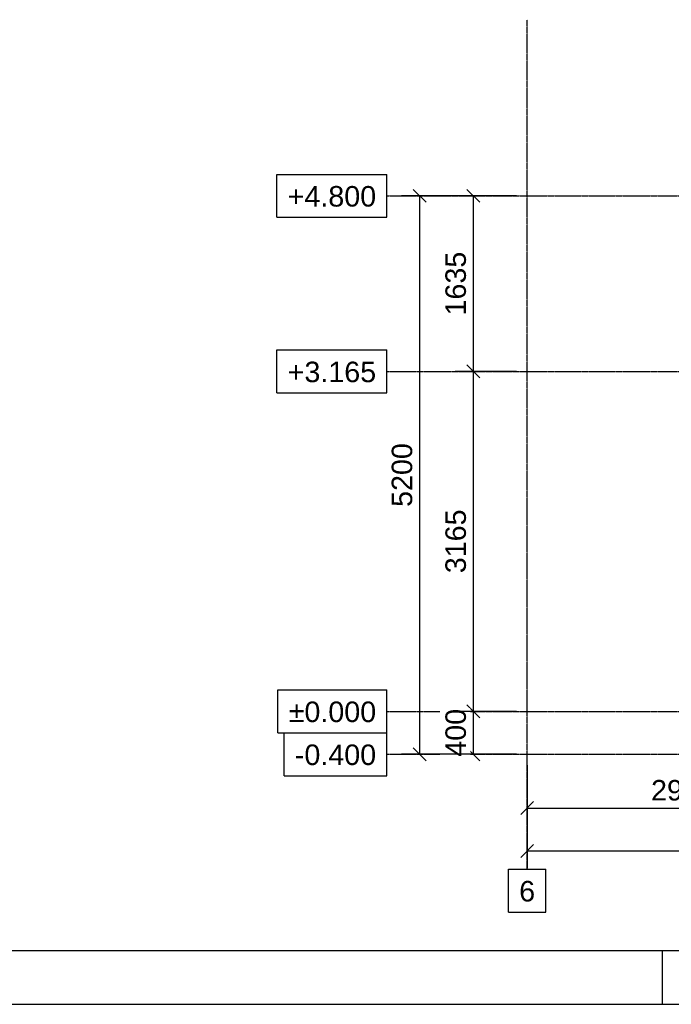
# Model space of a CAD drawing. Header units: millimetres. Extents: x 0 to 59400, y 0 to 42000.
# Tile 5 of 40: x 11416 to 17482, y 0 to 9168. Entities that reach past the tile are written whole.
import ezdxf

# ---------------------------------------------------------------- set-up
doc = ezdxf.new("R2010")
doc.units = ezdxf.units.MM
doc.linetypes.add('DXK_LINE_DOT3', pattern=[5.9187, 2.979, -0.9799, 0.9799, -0.9799])
for name, color, linetype in [('TS_FORMATKA', 7, 'Continuous'), ('TS_INNE_OBIEKTY', 7, 'Continuous'), ('TS_WYMIARY', 7, 'Continuous'), ('TS_WYMIARY_TEKST', 7, 'Continuous')]:
    doc.layers.add(name, color=color, linetype=linetype)
doc.styles.add('Arial', font='ARIAL.TTF', dxfattribs={"height": 0.2})

# ---------------------------------------------------------------- blocks, each defined once
blk = doc.blocks.new('Unknown-293000867-1306')
at = {"layer": 'TS_FORMATKA', "color": 7, "linetype": 'Continuous'}
for p, q in [((500, 500), (58900, 500)), ((17400, 0), (17400, 500)), ((0, 0), (59400, 0))]:
    blk.add_line(p, q, dxfattribs=at)
blk = doc.blocks.new('GridLine-293000867-7710 - 6488')
at = {"layer": 'TS_INNE_OBIEKTY', "color": 4, "linetype": 'Continuous'}
for p, q in [((13877.4, 2527.8), (14833.2, 2527.8)), ((13877.4, 2127.8), (13877.4, 2527.8)), ((14833.2, 2127.8), (14833.2, 2527.8)), ((13877.4, 2127.8), (14833.2, 2127.8))]:
    blk.add_line(p, q, dxfattribs=at)
at = {"layer": 'TS_INNE_OBIEKTY', "color": 4, "linetype": 'DXK_LINE_DOT3'}
blk.add_line((14833.2, 2327.8), (40423.6, 2327.8), dxfattribs=at)
at = {"layer": 'TS_INNE_OBIEKTY', "color": 2, "linetype": 'Continuous', "style": 'Arial'}
blk.add_text('-0.400', height=191.02, dxfattribs=at).set_placement((13977.4, 2227.8))
blk = doc.blocks.new('GridLine-293000867-7713 - 6488')
at = {"layer": 'TS_INNE_OBIEKTY', "color": 4, "linetype": 'Continuous'}
for p, q in [((13810.6, 7727.8), (14833.2, 7727.8)), ((13810.6, 7327.8), (13810.6, 7727.8)), ((14833.2, 7327.8), (14833.2, 7727.8)), ((13810.6, 7327.8), (14833.2, 7327.8))]:
    blk.add_line(p, q, dxfattribs=at)
at = {"layer": 'TS_INNE_OBIEKTY', "color": 4, "linetype": 'DXK_LINE_DOT3'}
blk.add_line((14833.2, 7527.8), (40423.6, 7527.8), dxfattribs=at)
at = {"layer": 'TS_INNE_OBIEKTY', "color": 2, "linetype": 'Continuous', "style": 'Arial'}
blk.add_text('+4.800', height=191.02, dxfattribs=at).set_placement((13910.6, 7427.8))
blk = doc.blocks.new('GridLine-293000867-7709 - 6488')
at = {"layer": 'TS_INNE_OBIEKTY', "color": 4, "linetype": 'DXK_LINE_DOT3'}
blk.add_line((16139.7, 1257.8), (16139.7, 9167.8), dxfattribs=at)
at = {"layer": 'TS_INNE_OBIEKTY', "color": 4, "linetype": 'Continuous'}
for p, q in [((15965.6, 1257.8), (16313.9, 1257.8)), ((15965.6, 857.8), (15965.6, 1257.8)), ((16313.9, 857.8), (16313.9, 1257.8)), ((15965.6, 857.8), (16313.9, 857.8))]:
    blk.add_line(p, q, dxfattribs=at)
at = {"layer": 'TS_INNE_OBIEKTY', "color": 2, "linetype": 'Continuous', "style": 'Arial'}
blk.add_text('6', height=191, dxfattribs=at).set_placement((16065.6, 957.8))
blk = doc.blocks.new('GridLine-293000867-7711 - 6488')
at = {"layer": 'TS_INNE_OBIEKTY', "color": 4, "linetype": 'Continuous'}
for p, q in [((13820, 2927.8), (14833.2, 2927.8)), ((13820, 2527.8), (13820, 2927.8)), ((14833.2, 2527.8), (14833.2, 2927.8)), ((13820, 2527.8), (14833.2, 2527.8))]:
    blk.add_line(p, q, dxfattribs=at)
at = {"layer": 'TS_INNE_OBIEKTY', "color": 4, "linetype": 'DXK_LINE_DOT3'}
blk.add_line((14833.2, 2727.8), (40423.6, 2727.8), dxfattribs=at)
at = {"layer": 'TS_INNE_OBIEKTY', "color": 2, "linetype": 'Continuous', "style": 'Arial'}
blk.add_text('±0.000', height=191.02, dxfattribs=at).set_placement((13920, 2627.8))
blk = doc.blocks.new('GridLine-293000867-7712 - 6488')
at = {"layer": 'TS_INNE_OBIEKTY', "color": 4, "linetype": 'Continuous'}
for p, q in [((13810.6, 6092.8), (14833.2, 6092.8)), ((13810.6, 5692.8), (13810.6, 6092.8)), ((14833.2, 5692.8), (14833.2, 6092.8)), ((13810.6, 5692.8), (14833.2, 5692.8))]:
    blk.add_line(p, q, dxfattribs=at)
at = {"layer": 'TS_INNE_OBIEKTY', "color": 4, "linetype": 'DXK_LINE_DOT3'}
blk.add_line((14833.2, 5892.8), (40423.6, 5892.8), dxfattribs=at)
at = {"layer": 'TS_INNE_OBIEKTY', "color": 2, "linetype": 'Continuous', "style": 'Arial'}
blk.add_text('+3.165', height=191.02, dxfattribs=at).set_placement((13910.6, 5792.8))
blk = doc.blocks.new('StraightDimension-293000867-7723 - 6488')
at = {"layer": 'TS_WYMIARY', "color": 174, "linetype": 'Continuous'}
for p, q in [((15579.7, 2787.8), (15699.7, 2667.8)), ((16039.7, 2727.8), (15469.7, 2727.8)), ((15639.7, 2327.8), (15639.7, 2727.8)), ((15699.7, 2267.8), (15579.7, 2387.8)), ((16039.7, 2327.8), (15469.7, 2327.8))]:
    blk.add_line(p, q, dxfattribs=at)
at = {"color": 0}
blk.add_wipeout([(15609.7, 2790.2), (15329.7, 2790.2), (15329.7, 2265.4), (15609.7, 2265.4)], dxfattribs=at).dxf.layer = 'TS_WYMIARY'
at = {"layer": 'TS_WYMIARY_TEKST', "color": 96, "style": 'Arial'}
blk.add_text('400', height=191.02, rotation=90.00021, dxfattribs=at).set_placement((15569.7, 2305.4))
blk = doc.blocks.new('StraightDimension-293000867-7721 - 6488')
at = {"layer": 'TS_WYMIARY', "color": 174, "linetype": 'Continuous'}
for p, q in [((16039.7, 7527.8), (15469.7, 7527.8)), ((15699.7, 7467.8), (15579.7, 7587.8)), ((15639.7, 5892.8), (15639.7, 7527.8)), ((16039.7, 5892.8), (15469.7, 5892.8)), ((15579.7, 5952.8), (15699.7, 5832.8))]:
    blk.add_line(p, q, dxfattribs=at)
at = {"color": 0}
blk.add_wipeout([(15609.7, 7046.8), (15329.7, 7046.8), (15329.7, 6373.8), (15609.7, 6373.8)], dxfattribs=at).dxf.layer = 'TS_WYMIARY'
at = {"layer": 'TS_WYMIARY_TEKST', "color": 96, "style": 'Arial'}
blk.add_text('1635', height=191.02, rotation=90.00021, dxfattribs=at).set_placement((15569.7, 6413.8))
blk = doc.blocks.new('StraightDimension-293000867-7725 - 6488')
at = {"layer": 'TS_WYMIARY', "color": 174, "linetype": 'Continuous'}
for p, q in [((16139.7, 2227.8), (16139.7, 1267.8)), ((16199.7, 1487.8), (16079.7, 1367.8)), ((16139.7, 1427.8), (38234.7, 1427.8))]:
    blk.add_line(p, q, dxfattribs=at)
blk = doc.blocks.new('StraightDimension-293000867-7719 - 6488')
at = {"layer": 'TS_WYMIARY', "color": 174, "linetype": 'Continuous'}
for p, q in [((16139.7, 2227.8), (16139.7, 1667.8)), ((19039.7, 2227.8), (19039.7, 1667.8)), ((16199.7, 1887.8), (16079.7, 1767.8)), ((18979.7, 1767.8), (19099.7, 1887.8)), ((16139.7, 1827.8), (19039.7, 1827.8))]:
    blk.add_line(p, q, dxfattribs=at)
at = {"color": 0}
blk.add_wipeout([(17926.2, 1857.8), (17926.2, 2137.8), (17253.3, 2137.8), (17253.3, 1857.8)], dxfattribs=at).dxf.layer = 'TS_WYMIARY'
at = {"layer": 'TS_WYMIARY_TEKST', "color": 96, "style": 'Arial'}
blk.add_text('2900', height=191.02, dxfattribs=at).set_placement((17293.3, 1897.8))
blk = doc.blocks.new('StraightDimension-293000867-7722 - 6488')
at = {"layer": 'TS_WYMIARY', "color": 174, "linetype": 'Continuous'}
for p, q in [((16039.7, 5892.8), (15469.7, 5892.8)), ((15699.7, 5832.8), (15579.7, 5952.8)), ((15639.7, 2727.8), (15639.7, 5892.8)), ((15579.7, 2787.8), (15699.7, 2667.8)), ((16039.7, 2727.8), (15469.7, 2727.8))]:
    blk.add_line(p, q, dxfattribs=at)
at = {"color": 0}
blk.add_wipeout([(15609.7, 4646.8), (15329.7, 4646.8), (15329.7, 3973.8), (15609.7, 3973.8)], dxfattribs=at).dxf.layer = 'TS_WYMIARY'
at = {"layer": 'TS_WYMIARY_TEKST', "color": 96, "style": 'Arial'}
blk.add_text('3165', height=191.02, rotation=90.00021, dxfattribs=at).set_placement((15569.7, 4013.8))
blk = doc.blocks.new('StraightDimension-293000867-7727 - 6488')
at = {"layer": 'TS_WYMIARY', "color": 174, "linetype": 'Continuous'}
for p, q in [((16039.7, 7527.8), (14969.7, 7527.8)), ((15199.7, 7467.8), (15079.7, 7587.8)), ((15139.7, 2327.8), (15139.7, 7527.8)), ((15079.7, 2387.8), (15199.7, 2267.8)), ((16039.7, 2327.8), (14969.7, 2327.8))]:
    blk.add_line(p, q, dxfattribs=at)
at = {"color": 0}
blk.add_wipeout([(15109.7, 5264.3), (14829.7, 5264.3), (14829.7, 4591.3), (15109.7, 4591.3)], dxfattribs=at).dxf.layer = 'TS_WYMIARY'
at = {"layer": 'TS_WYMIARY_TEKST', "color": 96, "style": 'Arial'}
blk.add_text('5200', height=191.02, rotation=90.00021, dxfattribs=at).set_placement((15069.7, 4631.3))

msp = doc.modelspace()

# ---------------------------------------------------------------- block references
for name in ['Unknown-293000867-1306', 'GridLine-293000867-7709 - 6488', 'GridLine-293000867-7713 - 6488', 'GridLine-293000867-7712 - 6488', 'GridLine-293000867-7711 - 6488', 'GridLine-293000867-7710 - 6488']:
    msp.add_blockref(name, (0, 0))

# ---------------------------------------------------------------- next in the draw order: block references
for name in ['StraightDimension-293000867-7721 - 6488', 'StraightDimension-293000867-7723 - 6488']:
    msp.add_blockref(name, (0, 0))

# ---------------------------------------------------------------- next in the draw order: block references
for name in ['StraightDimension-293000867-7722 - 6488', 'StraightDimension-293000867-7725 - 6488']:
    msp.add_blockref(name, (0, 0))

# ---------------------------------------------------------------- next in the draw order: block references
msp.add_blockref('StraightDimension-293000867-7719 - 6488', (0, 0))

# ---------------------------------------------------------------- next in the draw order: block references
msp.add_blockref('StraightDimension-293000867-7727 - 6488', (0, 0))

doc.saveas('drawing.dxf')
